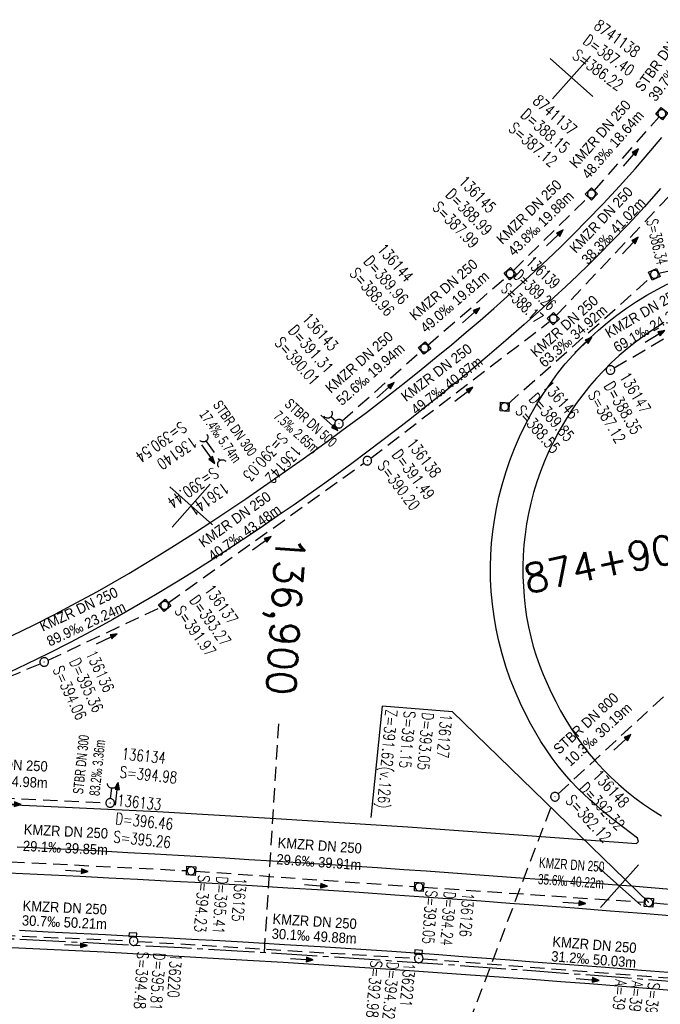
# Model space of a CAD drawing. Header units: millimetres. Extents: x -519 to 616, y -483 to 277.
# Tile 11 of 26: x -230 to -118, y -154 to 18. Entities that reach past the tile are written whole.
import ezdxf
from ezdxf.enums import TextEntityAlignment as Align

# ---------------------------------------------------------------- set-up
doc = ezdxf.new("R2010")
doc.units = ezdxf.units.MM
doc.header["$LTSCALE"] = 10
for name, pattern in [('ACHSE', [5.5, 4, -0.5, 0.5, -0.5]), ('LT00', [0]), ('LT17', [0.15, 0.1, -0.05]), ('STRICHLINIE2', [0.375, 0.25, -0.125])]:
    doc.linetypes.add(name, pattern=pattern)
for name, color, linetype in [('--EK_000-Halt-Pfeil', 4, 'LT00'), ('--EK_000-Halt-Text', 140, 'LT00'), ('--EK_000-Haltung', 7, 'STRICHLINIE2'), ('--EK_000-Schacht-Text', 5, 'LT00'), ('--EK_01-Halt-Pfeil', 4, 'LT00'), ('--EK_01-Halt-Text', 140, 'LT00'), ('--EK_01-Haltung', 7, 'STRICHLINIE2'), ('--EK_01-Schacht-Text', 5, 'LT00'), ('--EK_02-Halt-Pfeil', 4, 'LT00'), ('--EK_02-Halt-Text', 140, 'LT00'), ('--EK_02-Haltung', 7, 'STRICHLINIE2'), ('--EK_02-Schacht-Text', 5, 'LT00'), ('--EK_03-Halt-Pfeil', 4, 'LT00'), ('--EK_03-Halt-Text', 140, 'LT00'), ('--EK_03-Haltung', 7, 'STRICHLINIE2'), ('--EK_03-Schacht-Text', 5, 'LT00'), ('--EK_06-Halt-Pfeil', 4, 'LT00'), ('--EK_06-Halt-Text', 140, 'LT00'), ('--EK_06-Haltung', 7, 'STRICHLINIE2'), ('--EK_06-Schacht-Text', 5, 'LT00'), ('--EK_13-Halt-Pfeil', 4, 'LT00'), ('--EK_13-Halt-Text', 140, 'LT00'), ('--EK_13-Haltung', 7, 'STRICHLINIE2'), ('--EK_13-Schacht-Text', 5, 'LT00'), ('--EK_A-TEXT-KILOMETER', 30, 'LT17'), ('--EK_A6-TEXT-KILOMETER', 30, 'LT17'), ('--EK_FBR', 2, 'LT00'), ('-AX-020', 30, 'ACHSE'), ('V_KA_MULD', 182, 'LT00'), ('V_KA_PRUF', 182, 'LT00'), ('V_P_SK', 182, 'LT00'), ('V_P_UK_DL', 182, 'LT00'), ('V_RASTER_75', 121, 'LT00')]:
    doc.layers.add(name, color=color, linetype=linetype)
doc.styles.add('Haltungsbeschriftung', font='arial.ttf', dxfattribs={"width": 0.75})
doc.styles.add('Kilometrierung', font='romans.shx')
doc.styles.add('schachtbeschriftung', font='romans.shx', dxfattribs={"width": 0.75, "height": 0.2})

# ---------------------------------------------------------------- blocks, each defined once
blk = doc.blocks.new('SYMB0652')
at = {"color": 0, "linetype": 'ByBlock'}
blk.add_lwpolyline([(-0.15, -0.075), (0.15, -0.075), (0.15, 0.075), (-0.15, 0.075), (-0.15, -0.075)], dxfattribs=at)
blk = doc.blocks.new('SYMB0003')
at = {"color": 0, "linetype": 'ByBlock'}
for p, q in [((-0.015712, 0), (0.010166, 0.012015)), ((0, -0.021257), (-0.015712, 0)), ((0.010166, 0.012015), (0, -0.021257))]:
    blk.add_line(p, q, dxfattribs=at)
for points in [[(-0.031395, 0.499013), (-0.093691, 0.491144), (-0.154509, 0.475528), (-0.21289, 0.452414), (-0.267913, 0.422164), (-0.318712, 0.385257), (-0.364484, 0.342274), (-0.404509, 0.293893), (-0.438154, 0.240877), (-0.464888, 0.184062), (-0.484292, 0.124345), (-0.496058, 0.062667), (-0.5, 0)], [(-0.5, 0), (-0.496058, -0.062667), (-0.484292, -0.124345), (-0.464888, -0.184062), (-0.438154, -0.240877), (-0.404509, -0.293893), (-0.364485, -0.342274), (-0.318712, -0.385257), (-0.267914, -0.422164), (-0.21289, -0.452414), (-0.154509, -0.475529), (-0.093691, -0.491144), (-0.031395, -0.499014), (0.031395, -0.499014)], [(0.5, 0), (0.496057, 0.062667), (0.484292, 0.124345), (0.464888, 0.184062), (0.438153, 0.240877), (0.404509, 0.293893), (0.364484, 0.342274), (0.318712, 0.385257), (0.267913, 0.422164), (0.21289, 0.452414), (0.154509, 0.475528), (0.093691, 0.491144), (0.031395, 0.499013), (-0.031395, 0.499013)], [(0.031395, -0.499014), (0.093691, -0.491144), (0.154509, -0.475529), (0.21289, -0.452414), (0.267914, -0.422164), (0.318712, -0.385257), (0.364485, -0.342274), (0.404509, -0.293893), (0.438154, -0.240877), (0.464889, -0.184062), (0.484292, -0.124345), (0.496058, -0.062667), (0.5, 0)]]:
    blk.add_lwpolyline(points, dxfattribs=at)
blk = doc.blocks.new('SYMB1210')
at = {"color": 0, "linetype": 'ByBlock'}
blk.add_line((0.018815, -0.179014), (0.055623, -0.17119), dxfattribs=at)
for points in [[(-0.2, -0.2), (-0.2, 0.2), (0.2, 0.2), (0.2, -0.2), (-0.2, -0.2)], [(0.018815, 0.179014), (-0.018815, 0.179014), (-0.055623, 0.17119), (-0.09, 0.155885), (-0.120444, 0.133766), (-0.145623, 0.105801), (-0.164438, 0.073213), (-0.176067, 0.037424), (-0.18, 0)], [(-0.18, 0), (-0.176067, -0.037424), (-0.164438, -0.073213), (-0.145623, -0.105801), (-0.120444, -0.133766), (-0.09, -0.155885), (-0.055623, -0.17119), (-0.018815, -0.179014), (0.018815, -0.179014)], [(0.18, 0), (0.176067, 0.037424), (0.164438, 0.073213), (0.145623, 0.105801), (0.120444, 0.133766), (0.09, 0.155885), (0.055623, 0.17119), (0.018815, 0.179014)], [(0.055623, -0.17119), (0.09, -0.155885), (0.120444, -0.133766), (0.145623, -0.105801), (0.164438, -0.073213), (0.176067, -0.037424), (0.18, 0)]]:
    blk.add_lwpolyline(points, dxfattribs=at)
blk = doc.blocks.new('SYMB1107')
at = {"color": 0, "linetype": 'ByBlock'}
for points in [[(-0.2, 0), (-0.196157, 0.039018), (-0.184776, 0.076537), (-0.166294, 0.111114), (-0.141421, 0.141421), (-0.111114, 0.166294), (-0.076537, 0.184776), (-0.039018, 0.196157), (0, 0.2)], [(0, 0.2), (0.039018, 0.196157), (0.076537, 0.184776), (0.111114, 0.166294), (0.141421, 0.141421), (0.166294, 0.111114), (0.184776, 0.076537), (0.196157, 0.039018), (0.2, 0)]]:
    blk.add_lwpolyline(points, dxfattribs=at)
blk = doc.blocks.new('SYMB0070')
at = {"color": 0, "linetype": 'ByBlock'}
for p, q in [((-0.5, 0), (0.2, 0)), ((0.5, 0), (0.2, 0.1)), ((0.2, 0.1), (0.2, 0)), ((0.468, 0), (0.21, 0.086)), ((0.21, 0.086), (0.21, -0.086)), ((0.21, -0.086), (0.468, 0)), ((0.22, -0.072), (0.437, 0)), ((0.23, -0.058), (0.405, 0)), ((0.24, -0.045), (0.374, 0)), ((0.342, 0), (0.25, 0.031)), ((0.25, 0.031), (0.25, -0.031)), ((0.25, -0.031), (0.342, 0)), ((0.26, -0.017), (0.31, 0)), ((0.27, -0.003), (0.279, 0))]:
    blk.add_line(p, q, dxfattribs=at)
for points in [[(0.2, 0), (0.2, -0.1), (0.5, 0)], [(0.437, 0), (0.22, 0.072), (0.22, -0.072)], [(0.405, 0), (0.23, 0.058), (0.23, -0.058)], [(0.374, 0), (0.24, 0.045), (0.24, -0.045)], [(0.31, 0), (0.26, 0.017), (0.26, -0.017)], [(0.279, 0), (0.27, 0.003), (0.27, -0.003)]]:
    blk.add_lwpolyline(points, dxfattribs=at)

msp = doc.modelspace()

# ---------------------------------------------------------------- linework, layer by layer
at = {"layer": '--EK_000-Haltung'}
for p, q in [((-259.5, -140.25), (-210.84, -142.48)), ((-209.35, -142.56), (-161.06, -145.49)), ((-159.56, -145.59), (-111.18, -149.36))]:
    msp.add_line(p, q, dxfattribs=at)
at = {"layer": '--EK_01-Haltung'}
for p, q in [((-118.43, -25.92), (-91.86, -19.67)), ((-144.75, -48.74), (-119.72, -26.59)), ((-248.39, -116.8), (-214.95, -118.35)), ((-214.12, -117.63), (-213.93, -115.78)), ((-239.12, -128.28), (-200.82, -130.2)), ((-199.32, -130.29), (-161.01, -133)), ((-159.51, -133.1), (-120.89, -135.72)), ((-119.39, -135.84), (-81.14, -139.12))]:
    msp.add_line(p, q, dxfattribs=at)
at = {"layer": '--EK_01-Schacht-Text', "flags": 128}
msp.add_lwpolyline([(-120.14, -135.77), (-154.42, -102.47), (-166.72, -101.47), (-168.67, -120.94)], dxfattribs=at)
at = {"layer": '--EK_02-Haltung'}
msp.add_line((-197.49, -55.17), (-195.05, -58.64), dxfattribs=at)
at = {"layer": '--EK_03-Haltung'}
for p, q in [((-136.29, -33.29), (-109.16, -4.55)), ((-126.19, -42.42), (-106.49, -30.93)), ((-168.69, -58.18), (-137.4, -34.29)), ((-204.07, -83.46), (-169.9, -59.07)), ((-225.03, -93.46), (-205.36, -84.21)), ((-252.91, -105.26), (-226.4, -94.07))]:
    msp.add_line(p, q, dxfattribs=at)
at = {"layer": '--EK_06-Haltung'}
for p, q in [((-129.66, -11.5), (-118.36, 1.4)), ((-143.81, -25.46), (-130.69, -12.59)), ((-158.74, -38.48), (-144.91, -26.48)), ((-173.68, -51.68), (-159.87, -39.47)), ((-175.65, -50.91), (-174.8, -51.68))]:
    msp.add_line(p, q, dxfattribs=at)
at = {"layer": '--EK_13-Haltung'}
for p, q in [((-135.97, -116.8), (-114.88, -97.36)), ((-162.1, -184.66), (-136.79, -118.01))]:
    msp.add_line(p, q, dxfattribs=at)
at = {"layer": '--EK_A-TEXT-KILOMETER', "ltscale": 2.5}
msp.add_line((-187.26, -144.49), (-184.73, -104.57), dxfattribs=at)
at = {"layer": '--EK_FBR', "color": 2}
for points in [[(-231.33, -89.18), (-227.56, -87.34), (-223.82, -85.43), (-220.11, -83.47), (-216.43, -81.45), (-213.68, -79.9), (-210.96, -78.31), (-208.25, -76.69), (-205.56, -75.05), (-202.51, -73.15), (-199.48, -71.23), (-196.47, -69.27), (-193.48, -67.29), (-190.5, -65.28), (-187.99, -63.56), (-185.48, -61.82), (-182.98, -60.06), (-180.49, -58.3), (-178.01, -56.51), (-175.86, -54.95), (-173.72, -53.39), (-171.58, -51.8), (-169.46, -50.21), (-167.34, -48.6), (-165.24, -46.98), (-162.55, -44.87), (-159.89, -42.74), (-157.25, -40.58), (-154.62, -38.39), (-152.01, -36.19), (-149.61, -34.13), (-147.23, -32.06), (-144.86, -29.96), (-142.51, -27.84), (-140.16, -25.68), (-137.83, -23.49), (-135.52, -21.27), (-133.25, -19.03), (-131, -16.76), (-128.11, -13.76), (-125.27, -10.71), (-122.49, -7.62), (-119.76, -4.47), (-117.88, -2.23)], [(-118.09, -11.14), (-120.9, -14.29), (-123.77, -17.39), (-126.69, -20.43), (-128.64, -22.41), (-130.62, -24.36), (-132.61, -26.29), (-134.63, -28.21), (-136.66, -30.1), (-138.7, -31.98), (-141.89, -34.85), (-145.11, -37.67), (-148.36, -40.46), (-150.96, -42.65), (-153.59, -44.81), (-156.23, -46.96), (-158.89, -49.08), (-161.56, -51.19), (-164.14, -53.2), (-166.74, -55.19), (-169.35, -57.16), (-171.97, -59.11), (-174.61, -61.04), (-177.14, -62.87), (-179.69, -64.67), (-182.25, -66.46), (-184.83, -68.22), (-187.41, -69.98), (-189.91, -71.67), (-192.43, -73.34), (-194.95, -74.99), (-197.49, -76.63), (-200.04, -78.25), (-202.6, -79.84), (-206.28, -82.06), (-209.98, -84.23), (-213.71, -86.35), (-217.44, -88.38), (-221.2, -90.37), (-224.98, -92.29), (-228.79, -94.17), (-231.72, -95.56)], [(-126.96, -120.79), (-128.14, -119.82), (-129.3, -118.84), (-130.44, -117.83), (-131.55, -116.79), (-132.63, -115.73), (-133.68, -114.63), (-134.84, -113.32), (-135.94, -111.97), (-137, -110.57), (-138.01, -109.14), (-138.97, -107.67), (-139.88, -106.16), (-140.74, -104.63), (-141.56, -103.08), (-142.57, -101), (-143.5, -98.89), (-144.34, -96.75), (-145.09, -94.57), (-145.76, -92.37), (-146.34, -90.14), (-146.8, -88), (-147.17, -85.85), (-147.46, -83.68), (-147.66, -81.5), (-147.78, -79.31), (-147.8, -77.12), (-147.74, -75.08), (-147.61, -73.05), (-147.4, -71.02), (-147.11, -69.01), (-146.75, -67), (-146.32, -65.01), (-145.76, -62.85), (-145.12, -60.71), (-144.39, -58.59), (-143.58, -56.51), (-142.7, -54.46), (-141.73, -52.44), (-140.73, -50.55), (-139.67, -48.7), (-138.53, -46.9), (-137.33, -45.13), (-136.06, -43.42), (-134.72, -41.75), (-133.36, -40.19), (-131.94, -38.68), (-130.46, -37.22), (-128.92, -35.82), (-127.34, -34.48), (-125.7, -33.2), (-124.02, -31.99), (-122.29, -30.84), (-120.5, -29.75), (-118.67, -28.72), (-116.8, -27.77)], [(-117.79, -34.74), (-119.44, -35.77), (-120.98, -36.82), (-122.47, -37.92), (-123.92, -39.08), (-125.33, -40.29), (-126.69, -41.55), (-128, -42.86), (-129.27, -44.22), (-130.48, -45.63), (-131.67, -47.12), (-132.8, -48.66), (-133.88, -50.24), (-134.89, -51.86), (-135.84, -53.52), (-136.74, -55.21), (-137.58, -56.95), (-138.35, -58.71), (-139.06, -60.51), (-139.7, -62.33), (-140.27, -64.17), (-140.76, -66.03), (-141.16, -67.84), (-141.49, -69.67), (-141.75, -71.5), (-141.94, -73.35), (-142.07, -75.2), (-142.12, -77.06), (-142.12, -78.84), (-142.05, -80.62), (-141.92, -82.39), (-141.73, -84.15), (-141.48, -85.91), (-141.15, -87.65), (-140.76, -89.38), (-140.31, -91.05), (-139.79, -92.7), (-139.22, -94.34), (-138.59, -95.95), (-137.91, -97.55), (-137.18, -99.12), (-136.4, -100.68), (-135.55, -102.28), (-134.64, -103.85), (-133.69, -105.39), (-132.69, -106.9), (-131.64, -108.37), (-130.53, -109.8), (-129.37, -111.18), (-128.11, -112.55), (-126.8, -113.87), (-125.44, -115.13), (-124.02, -116.34), (-122.56, -117.5), (-121.06, -118.6), (-119.51, -119.65), (-117.92, -120.65)], [(-116.3, -133.5), (-119.73, -133.22), (-123.17, -132.94), (-126.55, -132.68), (-129.92, -132.42), (-133.3, -132.17), (-136.67, -131.92), (-140.05, -131.68), (-143.43, -131.44), (-147.32, -131.15), (-151.22, -130.87), (-155.11, -130.59), (-159.01, -130.32), (-162.9, -130.05), (-167.5, -129.74), (-172.09, -129.44), (-176.69, -129.14), (-181.28, -128.85), (-185.87, -128.56), (-189.98, -128.31), (-194.09, -128.05), (-198.19, -127.8), (-202.3, -127.56), (-206.41, -127.33), (-211.09, -127.07), (-215.76, -126.83), (-220.44, -126.59), (-225.12, -126.37), (-230.44, -126.12)]]:
    msp.add_lwpolyline(points, dxfattribs=at)
at = {"layer": '--EK_FBR'}
for points in [[(-295.37, -116.16), (-290.96, -116.43), (-282.24, -116.7), (-264.42, -117.24), (-246.01, -117.99), (-224.51, -119.02), (-205.95, -119.9), (-185.28, -121.08), (-162.23, -122.58), (-142.9, -123.97), (-122.3, -125.46), (-121.93, -125.11), (-122.12, -124.54)], [(-122.12, -124.54), (-123.34, -123.61), (-124.56, -122.68), (-125.77, -121.74), (-126.96, -120.79)], [(-234.49, -130.47), (-229.47, -130.7), (-224.45, -130.94), (-219.44, -131.19), (-214.42, -131.44), (-209.42, -131.7), (-204.42, -131.97), (-199.42, -132.24), (-194.42, -132.52), (-189.42, -132.81), (-183.18, -133.19), (-176.94, -133.58), (-170.7, -133.99), (-164.46, -134.41), (-159.44, -134.77), (-154.43, -135.13), (-149.41, -135.49), (-144.4, -135.86), (-139.38, -136.24), (-133.12, -136.72), (-126.87, -137.2), (-120.61, -137.69), (-114.36, -138.19)], [(-115.14, -148.13), (-121.42, -147.63), (-127.7, -147.14), (-133.97, -146.65), (-140.25, -146.17), (-144.38, -145.86), (-148.51, -145.55), (-152.64, -145.24), (-156.78, -144.93), (-160.91, -144.64), (-165.04, -144.35), (-171.29, -143.93), (-177.53, -143.53), (-183.77, -143.14), (-190.02, -142.77), (-195.02, -142.49), (-200.02, -142.21), (-205.02, -141.94), (-210.02, -141.68), (-215.02, -141.42), (-220.01, -141.17), (-225.01, -140.92), (-230, -140.68)], [(-233.92, -143.51), (-227.69, -143.8), (-221.47, -144.1), (-215.25, -144.41), (-210.24, -144.67), (-205.24, -144.95), (-200.23, -145.23), (-195.23, -145.52), (-190.22, -145.82), (-183.98, -146.2), (-177.74, -146.59), (-171.51, -146.99), (-165.27, -147.4), (-152.9, -148.26), (-140.53, -149.17), (-135.52, -149.55), (-130.51, -149.94), (-125.49, -150.34), (-120.48, -150.74), (-115.47, -151.15)]]:
    msp.add_lwpolyline(points, dxfattribs=at)
at = {"layer": '-AX-020', "ltscale": 0.2, "flags": 128}
msp.add_lwpolyline([(-493.87, -141.36), (-486.27, -141.05), (-470.78, -140.5), (-455.3, -140.02), (-439.81, -139.63), (-424.32, -139.32), (-408.83, -139.08), (-393.34, -138.93), (-377.85, -138.86), (-362.36, -138.86), (-346.87, -138.95), (-331.38, -139.12), (-315.89, -139.36), (-300.4, -139.69), (-284.91, -140.1), (-269.43, -140.58), (-253.95, -141.15), (-238.47, -141.79), (-232.64, -142.06), (-217.17, -142.81), (-201.7, -143.65), (-186.24, -144.56), (-170.78, -145.54), (-155.32, -146.59), (-139.87, -147.7), (-124.42, -148.88), (-108.98, -150.13), (-93.54, -151.43), (-78.11, -152.79), (-62.68, -154.2), (-47.26, -155.66), (-31.84, -157.17), (-16.43, -158.73), (-1.02, -160.33), (14.39, -161.98), (29.79, -163.66), (45.18, -165.38), (60.57, -167.13), (75.96, -168.91), (91.35, -170.72), (106.73, -172.55), (122.11, -174.41), (137.49, -176.29), (152.87, -178.19), (168.24, -180.1), (183.61, -182.03), (198.98, -183.96), (214.35, -185.9), (229.72, -187.85), (244.81, -189.77), (264.65, -192.28), (284.5, -194.8), (304.34, -197.3), (324.18, -199.78), (344.03, -202.24), (363.88, -204.68), (383.74, -207.08), (403.6, -209.44), (423.46, -211.76), (431.13, -212.64)], dxfattribs=at)
at = {"layer": 'V_RASTER_75'}
for p, q in [((-137.38, 11.59), (-129.9, 4.95)), ((-130.32, 12.01), (-136.96, 4.53)), ((-196.3, -69.82), (-203.78, -63.18)), ((-196.72, -62.76), (-203.36, -70.24)), ((-121.53, -136.23), (-129.01, -129.59)), ((-128.59, -136.64), (-121.95, -129.17))]:
    msp.add_line(p, q, dxfattribs=at)

# ---------------------------------------------------------------- block references
at = {"layer": '--EK_000-Halt-Pfeil', "zscale": 4}
for p, xscale, yscale, rotation in [((-220.17, -143.21), 3.999999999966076, 4.000000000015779, 357.3827794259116), ((-180.72, -145.67), 4, 4, 356.5259294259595), ((-130.82, -149.21), 3.9999999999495, 4.000000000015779, 355.5397594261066)]:
    msp.add_blockref('SYMB0070', p, dxfattribs=dict(at, xscale=xscale, yscale=yscale, rotation=rotation))
at = {"layer": '--EK_01-Halt-Pfeil', "yscale": 4.000000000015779, "zscale": 4}
for p, xscale, rotation in [((-131.57, -38.41), 3.999999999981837, 41.50962930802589), ((-213.03, -116.81), 4.000000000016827, 84.05193930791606), ((-231.72, -118.57), 3.999999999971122, 357.3471693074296), ((-220.02, -130.24), 4.000000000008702, 357.1250993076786), ((-178.24, -132.78), 4.000000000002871, 355.9573693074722), ((-133.14, -135.82), 4.00000000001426, 356.1166093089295)]:
    msp.add_blockref('SYMB0070', p, dxfattribs=dict(at, xscale=xscale, rotation=rotation))
at = {"layer": '--EK_02-Halt-Pfeil', "xscale": 3.999999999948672, "yscale": 4.000000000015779, "zscale": 4, "rotation": 305.0977293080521}
msp.add_blockref('SYMB0070', (-197.09, -57.48), dxfattribs=at)
at = {"layer": '--EK_03-Halt-Pfeil', "yscale": 4.000000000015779, "zscale": 4}
for p, xscale, rotation in [((-123.37, -21.06), 3.999999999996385, 46.65204930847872), ((-119.07, -36.91), 3.999999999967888, 30.25590930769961), ((-152.44, -47.03), 4.00000000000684, 37.36054930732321), ((-187.72, -73.01), 4.00000000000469, 35.51035930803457), ((-214.77, -89.74), 3.999999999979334, 25.18505930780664)]:
    msp.add_blockref('SYMB0070', p, dxfattribs=dict(at, xscale=xscale, rotation=rotation))
at = {"layer": '--EK_06-Halt-Pfeil', "yscale": 4.000000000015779, "zscale": 4}
for p, xscale, rotation in [((-123.26, -5.71), 3.999999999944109, 48.79172930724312), ((-136.55, -19.74), 4.000000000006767, 44.4619093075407), ((-151.17, -33.23), 3.999999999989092, 40.95078930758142), ((-166.11, -46.32), 4.000000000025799, 41.48723930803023), ((-175.9, -52.03), 3.999999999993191, 317.8717293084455)]:
    msp.add_blockref('SYMB0070', p, dxfattribs=dict(at, xscale=xscale, rotation=rotation))
at = {"layer": '--EK_13-Halt-Pfeil', "xscale": 3.999999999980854, "yscale": 4.000000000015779, "zscale": 4, "rotation": 42.65828930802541}
msp.add_blockref('SYMB0070', (-124.75, -107.82), dxfattribs=at)
at = {"layer": 'V_KA_MULD', "zscale": 3.8}
for p, xscale, yscale, rotation in [((-117.87, 1.96), 3.799999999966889, 3.799999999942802, 230.9891290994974), ((-130.15, -12.06), 3.800000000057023, 3.799999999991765, 225.7861147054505), ((-144.34, -25.99), 3.800000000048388, 3.799999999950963, 221.1484131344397), ((-119.16, -26.09), 3.800000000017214, 3.799999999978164, 24.89674764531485), ((-136.8, -33.84), 3.800000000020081, 3.799999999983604, 44.09542188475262), ((-159.3, -38.97), 3.800000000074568, 3.799999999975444, 39.16035290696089), ((-145.31, -49.23), 3.800000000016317, 3.799999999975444, 356.3090993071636), ((-204.68, -83.89), 3.800000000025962, 3.799999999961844, 40.73343513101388), ((-200.07, -130.24), 3.800000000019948, 3.799999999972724, 356.3090993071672), ((-160.26, -133.05), 3.800000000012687, 3.799999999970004, 356.3090993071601), ((-120.14, -135.77), 3.800000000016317, 3.799999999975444, 356.3090993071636)]:
    msp.add_blockref('SYMB1210', p, dxfattribs=dict(at, xscale=xscale, yscale=yscale, rotation=rotation))
at = {"layer": 'V_KA_PRUF', "xscale": 1.500000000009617, "yscale": 1.500000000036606, "zscale": 1.5, "rotation": 4.066199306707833}
for p in [(-126.84, -42.8), (-174.24, -52.18), (-169.29, -58.64), (-225.71, -93.78), (-136.53, -117.31), (-214.2, -118.38), (-210.09, -142.51), (-160.31, -145.53)]:
    msp.add_blockref('SYMB0003', p, dxfattribs=at)
at = {"layer": 'V_P_SK', "xscale": 4.500000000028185, "yscale": 4.500000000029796, "zscale": 4.5, "rotation": 356.309099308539}
for p in [(-210.23, -141.43), (-160.37, -144.44)]:
    msp.add_blockref('SYMB0652', p, dxfattribs=at)
at = {"layer": 'V_P_UK_DL', "zscale": 4}
for p, xscale, yscale, rotation in [((-176.21, -50.41), 3.999999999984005, 3.999999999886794, 215.5614557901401), ((-197.92, -54.56), 3.999999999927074, 4.000000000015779, 222.2257217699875), ((-194.62, -59.26), 3.999999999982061, 4.00000000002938, 40.55583995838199), ((-213.85, -115.03), 4.000000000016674, 4.000000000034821, 176.593301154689)]:
    msp.add_blockref('SYMB1107', p, dxfattribs=dict(at, xscale=xscale, yscale=yscale, rotation=rotation))

# ---------------------------------------------------------------- texts
at = {"layer": '--EK_000-Halt-Text', "style": 'Haltungsbeschriftung', "width": 0.9}
for s, rotation, p in [('KMZR DN 250', 357.3828, (-229.51, -137.22)), ('30.7‰ 50.21m', 357.3828, (-229.63, -139.77)), ('KMZR DN 250', 356.5259, (-185.88, -139.52)), ('30.1‰ 49.88m', 356.5259, (-186.03, -142.08)), ('KMZR DN 250', 355.5398, (-137.03, -143.47)), ('31.2‰ 50.03m', 355.5398, (-137.23, -146.02))]:
    msp.add_text(s, height=1.8, rotation=rotation, dxfattribs=at).set_placement(p)
at = {"layer": '--EK_000-Schacht-Text', "style": 'schachtbeschriftung', "width": 0.75}
for s, rotation, p in [('S=394.48', 266.5259, (-209.45, -144.3)), ('D=395.81', 266.5259, (-206.58, -144.48)), ('136220', 266.5259, (-203.7, -144.65)), ('S=392.98', 265.5398, (-168.68, -145.82)), ('D=394.32', 265.5398, (-165.81, -146.05)), ('136221', 265.5398, (-162.94, -146.27)), ('A=391.58(n.200)', 265.106, (-125.97, -149.14)), ('A=391.42(n.150)', 265.106, (-123.1, -149.39)), ('S=391.42', 265.106, (-120.23, -149.64))]:
    msp.add_text(s, height=2, rotation=rotation, dxfattribs=at).set_placement(p)
at = {"layer": '--EK_01-Halt-Text', "style": 'Haltungsbeschriftung'}
for s, rotation, width, p in [('KMZR DN 250', 41.5096, 0.9, (-139.81, -40.7)), ('63.3‰ 34.92m', 41.5096, 0.9, (-138.33, -42.48)), ('STBR DN 300', 84.0519, 0.65, (-218.93, -116.92)), ('83.2‰ 3.36m', 84.0519, 0.65, (-216.06, -117.22)), ('KMZR DN 250', 357.3472, 0.9, (-239.84, -112.24)), ('33.5‰ 34.98m', 357.3472, 0.9, (-239.97, -115.11)), ('KMZR DN 250', 357.1251, 0.9, (-229.31, -123.88)), ('29.1‰ 39.85m', 357.1251, 0.9, (-229.46, -126.76)), ('KMZR DN 250', 355.9574, 0.9, (-185, -126.2)), ('29.6‰ 39.91m', 355.9574, 0.9, (-185.21, -129.08)), ('KMZR DN 250', 356.1166, 0.7, (-139.36, -129.68)), ('35.6‰ 40.22m', 356.1166, 0.7, (-139.56, -132.56))]:
    msp.add_text(s, height=1.8, rotation=rotation, dxfattribs=dict(at, width=width)).set_placement(p)
at = {"layer": '--EK_01-Schacht-Text', "style": 'schachtbeschriftung'}
for s, rotation, width, p in [('S=386.34', 283.2255, 0.6, (-120.57, -16.75)), ('136146', 311.5096, 0.75, (-138.8, -45.81)), ('D=389.85', 311.5096, 0.75, (-141.2, -47.93)), ('S=388.55', 311.5096, 0.75, (-143.59, -50.05)), ('Z=391.62(v.126)', 265.0908, 0.75, (-166.06, -101.97)), ('S=391.15', 265.0908, 0.75, (-162.87, -102.25)), ('D=393.05', 265.0908, 0.75, (-159.68, -102.52)), ('136127', 265.0908, 0.75, (-156.49, -102.79)), ('136134', 354.0519, 0.75, (-212.26, -110.76)), ('S=394.98', 354.0519, 0.75, (-212.59, -113.95)), ('136133', 354.0519, 0.75, (-213.04, -118.88)), ('D=396.46', 354.0519, 0.75, (-213.37, -122.07)), ('S=395.26', 354.0519, 0.75, (-213.7, -125.25)), ('S=394.23', 265.9574, 0.75, (-198.79, -130.91)), ('D=395.41', 265.9574, 0.75, (-195.6, -131.14)), ('136125', 265.9574, 0.75, (-192.41, -131.36)), ('S=393.05', 266.1166, 0.7, (-159.06, -133.59)), ('D=394.24', 266.1166, 0.7, (-155.87, -133.81)), ('136126', 266.1166, 0.75, (-152.67, -134.03))]:
    msp.add_text(s, height=2, rotation=rotation, dxfattribs=dict(at, width=width)).set_placement(p)
at = {"layer": '--EK_02-Halt-Text', "style": 'Haltungsbeschriftung', "width": 0.7}
for s, p in [('STBR DN 300', (-196.35, -48.9)), ('17.4‰ 5.74m', (-198.71, -50.56))]:
    msp.add_text(s, height=1.8, rotation=305.0977, dxfattribs=at).set_placement(p)
at = {"layer": '--EK_02-Schacht-Text', "style": 'schachtbeschriftung', "width": 0.75}
for s, p in [('S=390.54', (-201.77, -51.67)), ('136140', (-199.93, -54.28)), ('S=390.44', (-196.19, -59.68)), ('136141', (-194.35, -62.3))]:
    msp.add_text(s, height=2, rotation=215.0977, dxfattribs=at).set_placement(p)
at = {"layer": '--EK_03-Halt-Text', "style": 'Haltungsbeschriftung', "width": 0.9}
for s, rotation, p in [('KMZR DN 250', 46.6521, (-132.86, -22.55)), ('38.3‰ 41.02m', 46.6521, (-130.77, -24.53)), ('KMZR DN 250', 30.2559, (-127.09, -37.3)), ('69.1‰ 24.31m', 30.2559, (-125.64, -39.79)), ('KMZR DN 250', 37.3606, (-162.52, -48.42)), ('49.7‰ 40.87m', 37.3606, (-160.77, -50.71)), ('KMZR DN 250', 35.5104, (-197.91, -73.89)), ('40.7‰ 43.48m', 35.5104, (-196.24, -76.23)), ('KMZR DN 250', 25.1851, (-225.96, -88.51)), ('89.9‰ 23.24m', 25.1851, (-224.73, -91.11))]:
    msp.add_text(s, height=1.8, rotation=rotation, dxfattribs=at).set_placement(p)
at = {"layer": '--EK_03-Schacht-Text', "style": 'schachtbeschriftung'}
for s, rotation, width, p in [('136139', 316.652, 0.65, (-141.7, -24.22)), ('D=389.26', 316.652, 0.65, (-143.89, -26.55)), ('S=388.17', 316.652, 0.65, (-146.09, -28.88)), ('136147', 300.2559, 0.75, (-125.31, -43.94)), ('S=387.12', 300.2559, 0.75, (-130.84, -47.16)), ('D=388.35', 300.2559, 0.75, (-128.07, -45.55)), ('136138', 307.3606, 0.75, (-162.54, -55.69)), ('D=391.49', 307.3606, 0.75, (-165.09, -57.63)), ('S=390.20', 307.3606, 0.75, (-167.63, -59.57)), ('136137', 305.5104, 0.75, (-197.84, -81.16)), ('D=393.27', 305.5104, 0.75, (-200.45, -83.02)), ('S=391.97', 305.5104, 0.75, (-203.05, -84.88)), ('136136', 295.1851, 0.75, (-218.49, -92.32)), ('S=394.06', 295.1851, 0.75, (-224.28, -95.05)), ('D=395.36', 295.1851, 0.75, (-221.39, -93.68))]:
    msp.add_text(s, height=2, rotation=rotation, dxfattribs=dict(at, width=width)).set_placement(p)
at = {"layer": '--EK_06-Halt-Text', "style": 'Haltungsbeschriftung'}
for s, rotation, width, p in [('STBR DN 400', 54.1147, 0.9, (-121.24, 5.63)), ('39.7‰ 21.18m', 54.1147, 0.9, (-118.91, 3.94)), ('KMZR DN 250', 48.7917, 0.9, (-132.82, -7.72)), ('48.3‰ 18.64m', 48.7917, 0.9, (-130.65, -9.62)), ('KMZR DN 250', 44.4619, 0.9, (-145.69, -20.99)), ('43.8‰ 19.88m', 44.4619, 0.9, (-143.67, -23.05)), ('KMZR DN 250', 40.9508, 0.9, (-160.95, -34.27)), ('49.0‰ 19.81m', 40.9508, 0.9, (-159.06, -36.44)), ('KMZR DN 250', 41.4872, 0.9, (-175.64, -46.97)), ('52.6‰ 19.94m', 41.4872, 0.9, (-173.73, -49.13)), ('STBR DN 500', 317.8717, 0.7, (-183.89, -48.94)), ('7.5‰ 2.65m', 317.8717, 0.7, (-185.82, -51.07))]:
    msp.add_text(s, height=1.8, rotation=rotation, dxfattribs=dict(at, width=width)).set_placement(p)
at = {"layer": '--EK_06-Schacht-Text', "style": 'schachtbeschriftung', "width": 0.75}
for s, rotation, p in [('8741138', 324.1147, (-129.91, 16.92)), ('D=387.40', 324.1147, (-131.79, 14.32)), ('S=386.22', 324.1147, (-133.66, 11.73)), ('8741137', 318.7917, (-140.57, 3.93)), ('D=388.15', 318.7917, (-142.67, 1.52)), ('S=387.12', 318.7917, (-144.78, -0.89)), ('136145', 314.4619, (-153.48, -10.08)), ('D=388.99', 314.4619, (-155.77, -12.32)), ('S=387.99', 314.4619, (-158.05, -14.57)), ('136144', 310.9508, (-167.66, -21.82)), ('D=389.96', 310.9508, (-170.07, -23.92)), ('S=388.96', 310.9508, (-172.49, -26.02)), ('136143', 311.4872, (-180.81, -33.9)), ('D=391.31', 311.4872, (-183.21, -36.02)), ('S=390.01', 311.4872, (-185.6, -38.14)), ('S=390.03', 227.8717, (-184.46, -53.6)), ('136142', 227.8717, (-182.09, -55.75))]:
    msp.add_text(s, height=2, rotation=rotation, dxfattribs=at).set_placement(p)
at = {"layer": '--EK_13-Halt-Text', "style": 'Haltungsbeschriftung', "width": 0.9}
for s, p in [('STBR DN 800', (-135.79, -110)), ('10.3‰ 30.19m', (-133.84, -112.12))]:
    msp.add_text(s, height=1.8, rotation=42.6583, dxfattribs=at).set_placement(p)
at = {"layer": '--EK_13-Schacht-Text', "style": 'schachtbeschriftung', "width": 0.75}
for s, p in [('136148', (-130.08, -113.75)), ('D=392.32', (-132.44, -115.92)), ('S=382.12', (-134.79, -118.09))]:
    msp.add_text(s, height=2, rotation=312.6583, dxfattribs=at).set_placement(p)
at = {"layer": '--EK_A-TEXT-KILOMETER', "style": 'Kilometrierung'}
msp.add_text('136,900', height=5, rotation=266.3732, dxfattribs=at).set_placement((-184.42, -99.58), align=Align.MIDDLE_RIGHT)
at = {"layer": '--EK_A6-TEXT-KILOMETER', "style": 'Kilometrierung'}
msp.add_text('874+900', height=5, rotation=11.8134, dxfattribs=at).set_placement((-111.29, -72.98), align=Align.MIDDLE_RIGHT)

doc.saveas('drawing.dxf')
